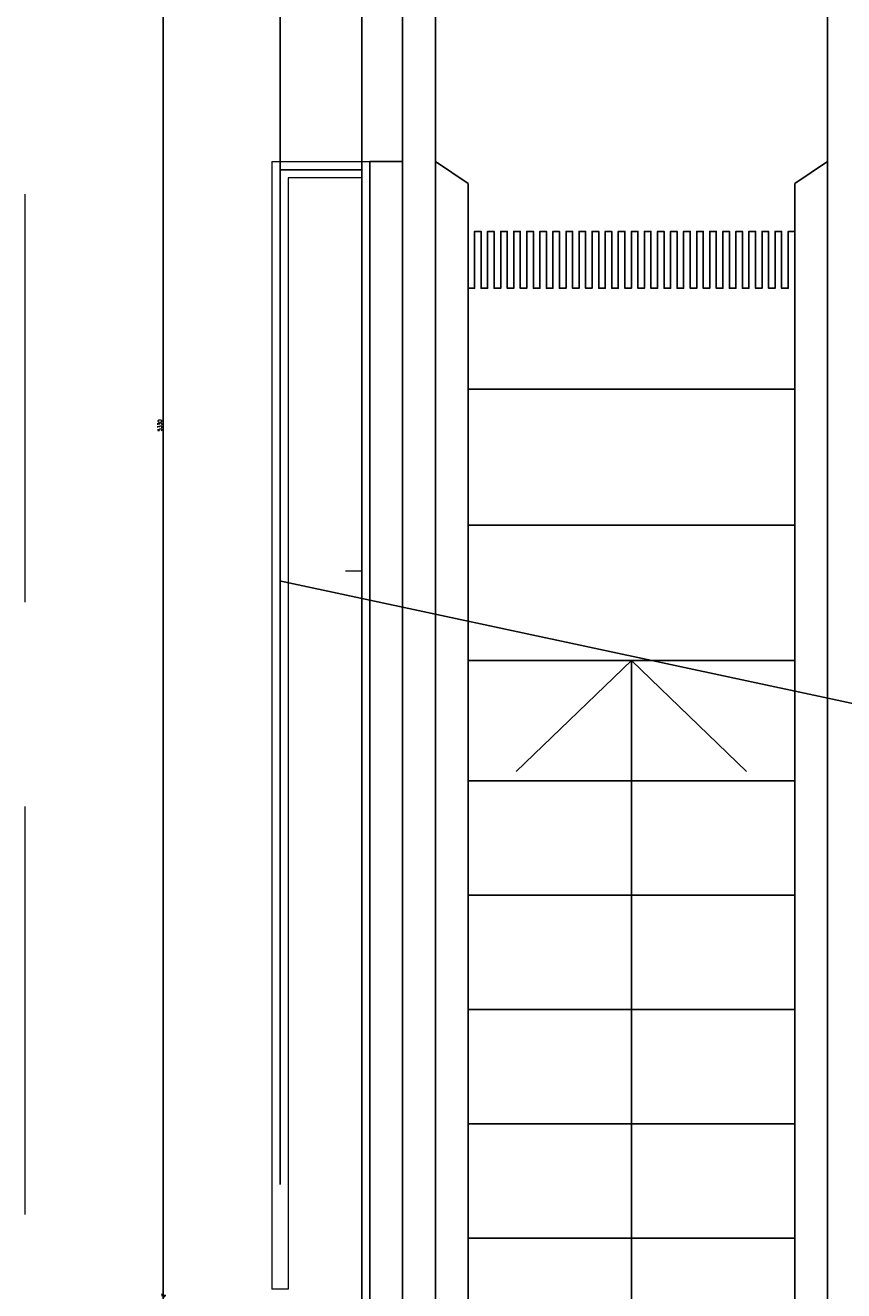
# Model space of a CAD drawing. Header units: centimetres. Extents: x -228435 to 111511, y -89367 to 428125.
# Tile 85 of 216: x -19220 to -16715, y 47265 to 51140. Entities that reach past the tile are written whole.
import ezdxf
from ezdxf.xclip import XClip

# ---------------------------------------------------------------- set-up
doc = ezdxf.new("R2010")
doc.units = ezdxf.units.CM
doc.header["$LTSCALE"] = 50
doc.header["$XCLIPFRAME"] = 0
doc.header["$PDMODE"] = 35
doc.header["$PDSIZE"] = 0.1
doc.linetypes.add('Balustrady$0$DASHED', pattern=[0.75, 0.5, -0.25])
doc.linetypes.add('DASHDOT2', pattern=[12.7, 6.35, -3.175, 0, -3.175])
doc.layers.get('0').update_dxf_attribs({"color": 8})
doc.layers.get('DEFPOINTS').update_dxf_attribs({"color": 8})
for name, color, linetype in [('ARCH_INFO_OPISY', 8, 'Continuous'), ('ARCH_INFO_OSIE_IST', 8, 'DASHDOT2'), ('ARCH_INFO_SCHODY_IST', 8, 'Continuous'), ('ARCH_SCHODY_IST', 8, 'Continuous'), ('ARCH_STROP', 8, 'Continuous'), ('ARCH_WIDOK_INNE_IST', 8, 'Continuous'), ('Balustrady$0$ARCH_WITRYNA', 8, 'Continuous')]:
    doc.layers.add(name, color=color, linetype=linetype)
for name, color, linetype, lineweight in [('ARCH_WIDOK', 8, 'Continuous', 13), ('Kondygnacja +0$0$ARCH_WIDOK', 8, 'Continuous', 13), ('Kondygnacja -1$0$ARCH_INFO_WYMIARY', 8, 'Continuous', 9)]:
    doc.layers.add(name, color=color, linetype=linetype, lineweight=lineweight)
doc.styles.add('Kondygnacja -1$0$Romans', font='Romans.shx', dxfattribs={"width": 0.7})
doc.dimstyles.new('Kondygnacja -1$0$Wymiary 1-100', dxfattribs={"dimtxt": 12, "dimasz": 10, "dimexe": 5, "dimexo": 0, "dimgap": 4, "dimtad": 1, "dimrnd": 0.5, "dimzin": 12, "dimdsep": 46, "dimtxsty": 'Kondygnacja -1$0$Romans', "dimblk": 'Kondygnacja -1$0$_Oblique', "dimcen": 10, "dimdle": 10, "dimclrt": 55, "dimazin": 0, "dimtfac": 1, "dimtmove": 1, "dimatfit": 3, "dimfxl": 0, "dimtolj": 1, "dimtzin": 0, "dimarcsym": 0})

# ---------------------------------------------------------------- blocks, each defined once
blk = doc.blocks.new('A$C6FDA0163')
at = {"layer": 'ARCH_INFO_OSIE_IST', "ltscale": 2}
blk.add_line((-190.03, -1830.05, -630), (-190.03, 85.33, -630), dxfattribs=at)
at = {"layer": 'ARCH_INFO_SCHODY_IST'}
for points in [[(-82.5, -1155.28), (-82.5, -399.58), (-117.71, -433.51)], [(-82.5, -1159.63), (-82.5, -399.58), (-47.29, -433.51)]]:
    blk.add_lwpolyline(points, dxfattribs=at)
at = {"layer": 'ARCH_SCHODY_IST'}
for p, q in [((-152.5, -185.96), (-152.5, -1138.51)), ((-142.5, -185.96), (-142.5, -1140.9)), ((-22.5, -185.96), (-22.5, -1169.65)), ((-162.5, -246.72), (-162.5, -1136.11)), ((-152.5, -246.72), (-162.5, -246.72)), ((-132.5, -253.47), (-142.5, -246.72)), ((-32.5, -253.47), (-22.5, -246.72)), ((-132.5, -253.47), (-132.5, -1143.3)), ((-32.5, -253.47), (-32.5, -1167.26)), ((-132.5, -399.52), (-32.5, -399.52)), ((-132.5, -436.43), (-32.5, -436.43)), ((-132.5, -471.44), (-32.5, -471.44)), ((-132.5, -506.44), (-32.5, -506.44)), ((-132.5, -541.44), (-32.5, -541.44)), ((-132.5, -576.44), (-32.5, -576.44))]:
    blk.add_line(p, q, dxfattribs=at)
at = {"layer": 'ARCH_STROP'}
blk.add_lwpolyline([(-165, -117.05), (165, -117.05), (165, -1799.05), (-165, -1799.05)], close=True, dxfattribs=at)
at = {"layer": 'ARCH_WIDOK'}
blk.add_line((-165, -372.1, 0), (-165, -377.1, 0), dxfattribs=at)
at = {"layer": 'ARCH_WIDOK', "elevation": 0}
blk.add_lwpolyline([(-170, -372.1), (-165, -372.1)], dxfattribs=at)
at = {"layer": 'ARCH_WIDOK_INNE_IST'}
for p, q in [((-132.5, -316.44), (-32.5, -316.44)), ((-132.5, -358.09), (-32.5, -358.09))]:
    blk.add_line(p, q, dxfattribs=at)
at = {"layer": 'ARCH_WIDOK_INNE_IST', "elevation": 0}
blk.add_lwpolyline([(-132.5, -285.52), (-130.5, -285.52), (-130.5, -268.14), (-128.5, -268.14), (-128.5, -285.52), (-126.5, -285.52), (-126.5, -268.14), (-124.5, -268.14), (-124.5, -285.52), (-122.5, -285.52), (-122.5, -268.14), (-120.5, -268.14), (-120.5, -285.52), (-118.5, -285.52), (-118.5, -268.14), (-116.5, -268.14), (-116.5, -285.52), (-114.5, -285.52), (-114.5, -268.14), (-112.5, -268.14), (-112.5, -285.52), (-110.5, -285.52), (-110.5, -268.14), (-108.5, -268.14), (-108.5, -285.52), (-106.5, -285.52), (-106.5, -268.14), (-104.5, -268.14), (-104.5, -285.52), (-102.5, -285.52), (-102.5, -268.14), (-100.5, -268.14), (-100.5, -285.52), (-98.5, -285.52), (-98.5, -268.14), (-96.5, -268.14), (-96.5, -285.52), (-94.5, -285.52), (-94.5, -268.14), (-92.5, -268.14), (-92.5, -285.52), (-90.5, -285.52), (-90.5, -268.14), (-88.5, -268.14), (-88.5, -285.52), (-86.5, -285.52), (-86.5, -268.14), (-84.5, -268.14), (-84.5, -285.52), (-82.5, -285.52), (-82.5, -268.14), (-80.5, -268.14), (-80.5, -285.52), (-78.5, -285.52), (-78.5, -268.14), (-76.5, -268.14), (-76.5, -285.52), (-74.5, -285.52), (-74.5, -268.14), (-72.5, -268.14), (-72.5, -285.52), (-70.5, -285.52), (-70.5, -268.14), (-68.5, -268.14), (-68.5, -285.52), (-66.5, -285.52), (-66.5, -268.14), (-64.5, -268.14), (-64.5, -285.52), (-62.5, -285.52), (-62.5, -268.14), (-60.5, -268.14), (-60.5, -285.52), (-58.5, -285.52), (-58.5, -268.14), (-56.5, -268.14), (-56.5, -285.52), (-54.5, -285.52), (-54.5, -268.14), (-52.5, -268.14), (-52.5, -285.52), (-50.5, -285.52), (-50.5, -268.14), (-48.5, -268.14), (-48.5, -285.52), (-46.5, -285.52), (-46.5, -268.14), (-44.5, -268.14), (-44.5, -285.52), (-42.5, -285.52), (-42.5, -268.14), (-40.5, -268.14), (-40.5, -285.52), (-38.5, -285.52), (-38.5, -268.14), (-36.5, -268.14), (-36.5, -285.52), (-34.5, -285.52), (-34.5, -268.14), (-32.5, -268.14)], dxfattribs=at)
at = {"layer": 'Balustrady$0$ARCH_WITRYNA', "linetype": 'Balustrady$0$DASHED', "ltscale": 10, "elevation": 630}
blk.add_lwpolyline([(-165, -249.22), (-190, -249.22), (-190, -592.05)], dxfattribs=at)
at = {"layer": 'Kondygnacja +0$0$ARCH_WIDOK'}
blk.add_line((-187.5, -592.05, 630), (-192.5, -592.05, 630), dxfattribs=at)
at = {"layer": 'Kondygnacja +0$0$ARCH_WIDOK', "elevation": 630}
for points in [[(-192.5, -246.72), (-192.5, -592.05)], [(-192.5, -246.72), (-165, -246.72)], [(-187.5, -251.72), (-187.5, -592.05)], [(-165, -251.72), (-187.5, -251.72)]]:
    blk.add_lwpolyline(points, dxfattribs=at)
at = {"layer": 'Kondygnacja +0$0$ARCH_WIDOK'}
blk.add_lwpolyline([(-162.5, -1633.55), (-165.03, -1633.55), (-165.03, -246.72), (-162.5, -246.72)], dxfattribs=at)
blk = doc.blocks.new('Kondygnacja -1$0$_Oblique')
at = {"color": 0, "linetype": 'ByBlock', "lineweight": -2}
blk.add_line((-0.5, -0.5), (0.5, 0.5), dxfattribs=at)
blk = doc.blocks.new('*D1088')
at = {"layer": 'DEFPOINTS', "color": 0, "lineweight": 40}
for p in [(-18798.2, 52580), (-18710.3, 52580), (-18690.3, 47250)]:
    blk.add_point(p, dxfattribs=at)
at = {"layer": 'Kondygnacja -1$0$ARCH_INFO_WYMIARY', "color": 0, "lineweight": -2}
for p, q in [((-18790.2, 52580), (-18803.2, 52580)), ((-18798.2, 47240), (-18798.2, 52590)), ((-18790.2, 47250), (-18803.2, 47250))]:
    blk.add_line(p, q, dxfattribs=at)
at = {"layer": 'Kondygnacja -1$0$ARCH_INFO_WYMIARY', "color": 0, "lineweight": -2, "xscale": 10, "yscale": 10, "zscale": 10}
for p, rotation in [((-18798.2, 52580), 90), ((-18798.2, 47250), 270)]:
    blk.add_blockref('Kondygnacja -1$0$_Oblique', p, dxfattribs=dict(at, rotation=rotation))
at = {"layer": 'Kondygnacja -1$0$ARCH_INFO_WYMIARY', "color": 55, "insert": (-18808.2, 49915), "char_height": 12, "attachment_point": 5, "rotation": 90, "style": 'Kondygnacja -1$0$Romans'}
blk.add_mtext('\\A1;5330', dxfattribs=at)

msp = doc.modelspace()

# ---------------------------------------------------------------- linework, layer by layer
at = {"linetype": 'Balustrady$0$DASHED', "lineweight": 20, "ltscale": 50, "elevation": -5670}
msp.add_lwpolyline([(-19219.92022, 53823.48574), (-13875.78762, 53823.48574), (-13875.78762, 34373.38665), (-19219.92022, 34373.38665)], close=True, dxfattribs=at)
at = {"layer": 'ARCH_INFO_OPISY', "elevation": 630}
msp.add_lwpolyline([(-14682.75, 49439.16667), (-13712.52489, 48426.35728), (-18442.25, 49439.16667)], dxfattribs=at)

# ---------------------------------------------------------------- block references
ref = msp.add_blockref('A$C6FDA0163', (-16540, 53190.5, 630), dxfattribs=dict(xscale=10, yscale=10, zscale=10))
XClip(ref).set_block_clipping_path([(-400.031931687, -2219.05), (399.968068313, 380.95)])

# ---------------------------------------------------------------- dimensions: what is measured, and where the dimension line sits
at = {"layer": 'Kondygnacja -1$0$ARCH_INFO_WYMIARY'}
dim = msp.add_linear_dim(base=(-18798.22769, 52580, -5670), p1=(-18690.31932, 47250, -5670), p2=(-18710.31932, 52580, -5670), angle=90, dimstyle='Kondygnacja -1$0$Wymiary 1-100', dxfattribs=at)
dim.commit()
dim.dimension.update_dxf_attribs({"geometry": '*D1088', "text_midpoint": (-18808.22769, 49915, -5670)})

doc.saveas('drawing.dxf')
